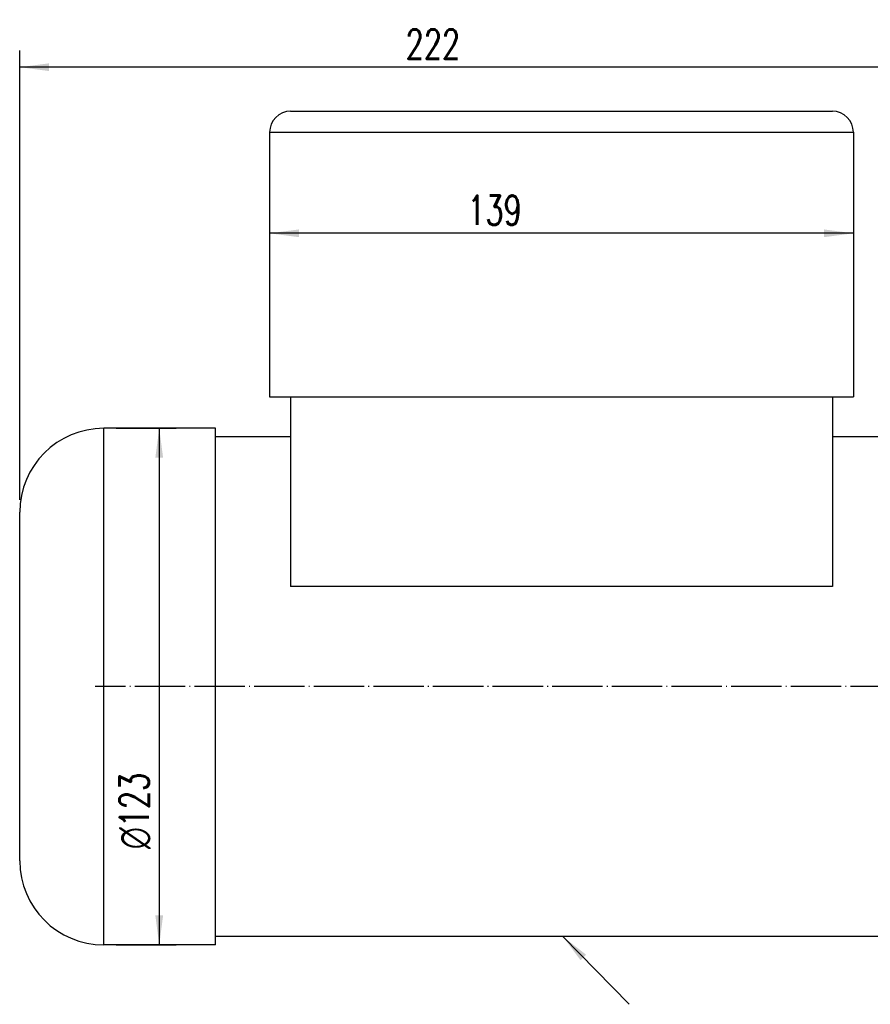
# Model space of a CAD drawing. Header units: inches. Extents: x -280 to 281, y -205 to 205.
# Tile 18 of 46: x -48 to 53, y -32 to 86. Entities that reach past the tile are written whole.
import ezdxf

# ---------------------------------------------------------------- set-up
doc = ezdxf.new("R2010")
doc.units = ezdxf.units.IN
doc.linetypes.add('DOT_CENTER', pattern=[14, 12, -1, 0, -1])
doc.layers.add('1', color=7, linetype='Continuous')
doc.styles.add('CONVERTER_11', font='txt.shx', dxfattribs={"width": 0.72})
doc.dimstyles.get("Standard").update_dxf_attribs({"dimtxt": 0.18, "dimasz": 0.18, "dimexe": 0.18, "dimexo": 0.0625, "dimgap": 0.09, "dimtad": 0, "dimtih": 1, "dimtoh": 1, "dimdec": 4, "dimzin": 0, "dimdsep": 46, "dimtxsty": 'Standard', "dimcen": 0.09, "dimadec": 0, "dimazin": 0, "dimtfac": 1, "dimtdec": 4, "dimtofl": 0, "dimtmove": 0, "dimatfit": 3, "dimfxl": 1, "dimtolj": 1, "dimtzin": 0, "dimarcsym": 0})

# ---------------------------------------------------------------- blocks, each defined once
blk = doc.blocks.new('5222013350_00_G23_G27_BF_B3_B14_Motor_Bgr_63_EEXDe_1_1__9', base_point=(-96.5, -49.25))
at = {"color": 7, "linetype": 'Continuous'}
for p, q in [((-32, 149.25), (97, 149.25)), ((-37, 144.25), (-37, 81.25)), ((102, 144.25), (102, 81.25)), ((-37, 81.25), (-32, 81.25)), ((-32, 81.25), (97, 81.25)), ((-32, 81.25), (-32, 71.75)), ((97, 81.25), (97, 71.75)), ((97, 81.25), (102, 81.25)), ((-49.91, 73.75), (-76.5, 73.75)), ((-49.91, 71.75), (-49.91, 73.75)), ((-32, 71.75), (-49.91, 71.75)), ((-49.91, -47.25), (-49.91, 71.75)), ((-32, 71.75), (-32, 36.12)), ((97, 71.75), (97, 36.12)), ((115.5, 71.75), (97, 71.75)), ((-96.5, -29.25), (-96.5, 53.75)), ((97, 36.12), (-32, 36.12)), ((115.5, -47.25), (-49.91, -47.25)), ((-49.91, -49.25), (-49.91, -47.25)), ((-49.91, -49.25), (-76.5, -49.25))]:
    blk.add_line(p, q, dxfattribs=at)
at = {"color": 8, "linetype": 'Continuous'}
for p, q in [((-37, 144.25), (102, 144.25)), ((-76.5, -49.25), (-76.5, 73.75))]:
    blk.add_line(p, q, dxfattribs=at)
at = {"color": 7, "linetype": 'Continuous'}
for centre, radius, start, end in [((-32, 144.25), 5, 90, 180), ((97, 144.25), 5, 0, 90), ((-76.5, 53.75), 20, 90, 180), ((-76.5, -29.25), 20, 180, 270)]:
    blk.add_arc(centre, radius, start, end, dxfattribs=at)
at = {"layer": '1', "color": 2, "linetype": 'DOT_CENTER'}
blk.add_line((127.5, 12.25), (-78.5, 12.25), dxfattribs=at)
blk = doc.blocks.new('5222013350_00_G23_G27_BF_B3_B14_Motor_Bgr_63_EEXDe_1__10', base_point=(-96.5, -49.25))
blk.add_blockref('5222013350_00_G23_G27_BF_B3_B14_Motor_Bgr_63_EEXDe_1_1__9', (-96.5, -49.25))
blk = doc.blocks.new('*D41')
at = {"layer": '1', "color": 2, "linetype": 'Continuous'}
for p, q in [((-96.5, 56.75), (-96.5, 163.74)), ((125.5, 72.25), (125.5, 163.74)), ((125.5, 159.74), (-96.5, 159.74))]:
    blk.add_line(p, q, dxfattribs=at)
at = {"layer": '1', "color": 2}
for points in [[(-89.5, 160.66), (-89.5, 158.82), (-96.5, 159.74)], [(118.5, 158.82), (118.5, 160.66), (125.5, 159.74)]]:
    blk.add_solid(points, dxfattribs=at)
at = {"layer": '1', "color": 3, "insert": (-4.6, 161.74), "char_height": 7, "attachment_point": 7, "rotation": 0.0001, "line_spacing_factor": 0.60024, "style": 'CONVERTER_11'}
blk.add_mtext('222', dxfattribs=at)
blk = doc.blocks.new('*D44')
at = {"layer": '1', "color": 2, "linetype": 'Continuous'}
for p, q in [((-37, 141.25), (-37, 116.18)), ((102, 141.25), (102, 116.18)), ((102, 120.18), (-37, 120.18))]:
    blk.add_line(p, q, dxfattribs=at)
at = {"layer": '1', "color": 2}
for points in [[(-30, 121.11), (-30, 119.26), (-37, 120.18)], [(95, 119.26), (95, 121.11), (102, 120.18)]]:
    blk.add_solid(points, dxfattribs=at)
at = {"layer": '1', "color": 3, "insert": (10.07, 122.18), "char_height": 7, "attachment_point": 7, "rotation": 0.0001, "line_spacing_factor": 0.60024, "style": 'CONVERTER_11'}
blk.add_mtext('139', dxfattribs=at)
blk = doc.blocks.new('*D45')
at = {"layer": '1', "color": 2, "linetype": 'Continuous'}
for p, q in [((-73.5, 73.75), (-59.28, 73.75)), ((-63.28, 73.75), (-63.28, -49.25)), ((-73.5, -49.25), (-59.28, -49.25))]:
    blk.add_line(p, q, dxfattribs=at)
at = {"layer": '1', "color": 2}
for points in [[(-62.36, 66.75), (-64.21, 66.75), (-63.28, 73.75)], [(-64.21, -42.25), (-62.36, -42.25), (-63.28, -49.25)]]:
    blk.add_solid(points, dxfattribs=at)
at = {"layer": '1', "color": 3, "insert": (-65.28, -26.45), "char_height": 7, "attachment_point": 7, "rotation": 90, "line_spacing_factor": 0.60024, "style": 'CONVERTER_11'}
blk.add_mtext('\\C3;{\\Fgdt;n}\\C3;123', dxfattribs=at)
blk = doc.blocks.new('VordansichtA_von_', base_point=(60.25, 50))
at = {"layer": '1', "color": 2}
blk.add_solid([(38.36, -51.6), (37.04, -52.89), (32.8, -47.25)], dxfattribs=at)
blk.add_blockref('5222013350_00_G23_G27_BF_B3_B14_Motor_Bgr_63_EEXDe_1__10', (-96.5, -49.25))
at = {"layer": '1'}
for name in ['*D41', '*D44', '*D45']:
    blk.add_blockref(name, (0, 0), dxfattribs=at)
at = {"layer": '1', "color": 2, "linetype": 'Continuous', "has_arrowhead": 0}
blk.add_leader([(32.8, -47.25), (48.64, -63.4)], dimstyle='Standard', dxfattribs=at)

msp = doc.modelspace()

# ---------------------------------------------------------------- block references
at = {"xscale": 0.5, "yscale": 0.5, "zscale": 0.5}
msp.add_blockref('VordansichtA_von_', (30.13, 25), dxfattribs=at)

doc.saveas('drawing.dxf')
